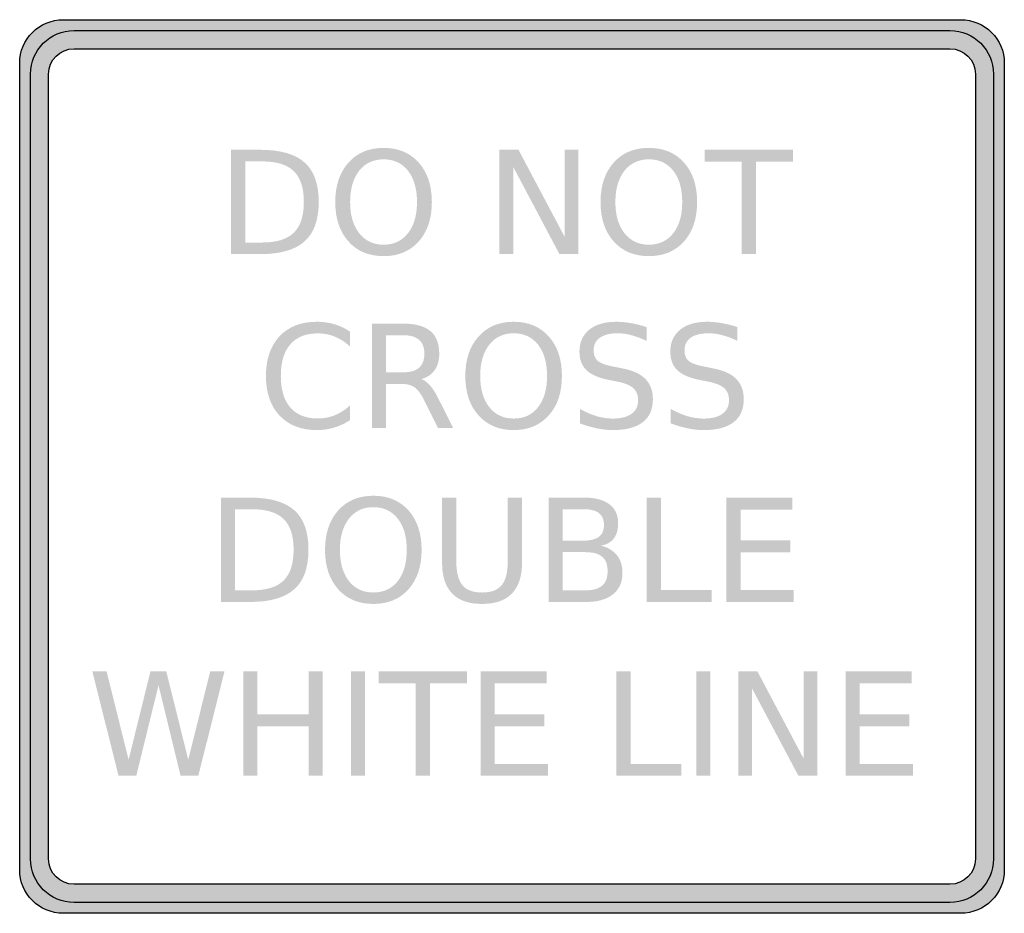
# Model space of a CAD drawing. Header units: inches. Extents: x -0.5 to 0.5, y -0.45 to 0.45.
import ezdxf

# ---------------------------------------------------------------- set-up
doc = ezdxf.new("R2010")
doc.units = ezdxf.units.IN
doc.header["$MEASUREMENT"] = 0

msp = doc.modelspace()

# ---------------------------------------------------------------- hatches: boundary and pattern name
h = msp.add_hatch(color=7)
h.paths.add_polyline_path([(-0.5, -0.2667), (-0.5, 0.4097), (-0.4997, 0.4157), (-0.4985, 0.4215), (-0.4965, 0.4268), (-0.494, 0.432), (-0.4908, 0.4367), (-0.487, 0.4408), (-0.4828, 0.4447), (-0.4782, 0.4478), (-0.473, 0.4503), (-0.4675, 0.4523), (-0.4618, 0.4535), (-0.4558, 0.4538), (0.0178, 0.4538), (0.4558, 0.4538), (0.4618, 0.4535), (0.4675, 0.4523), (0.473, 0.4503), (0.4782, 0.4478), (0.4828, 0.4447), (0.487, 0.4408), (0.4908, 0.4367), (0.494, 0.432), (0.4965, 0.4268), (0.4985, 0.4215), (0.4997, 0.4157), (0.5, 0.4097), (0.5, -0.1942), (0.5, -0.4097), (0.4997, -0.4157), (0.4985, -0.4215), (0.4965, -0.4268), (0.494, -0.432), (0.4908, -0.4367), (0.487, -0.4408), (0.4828, -0.4447), (0.4782, -0.4478), (0.473, -0.4503), (0.4675, -0.4523), (0.4618, -0.4535), (0.4558, -0.4538), (0.0178, -0.4538), (-0.4558, -0.4538), (-0.4618, -0.4535), (-0.4675, -0.4523), (-0.473, -0.4503), (-0.4782, -0.4478), (-0.4828, -0.4447), (-0.487, -0.4408), (-0.4908, -0.4367), (-0.494, -0.432), (-0.4965, -0.4268), (-0.4985, -0.4215), (-0.4997, -0.4157), (-0.5, -0.4097), (-0.5, -0.2667)])
h.paths.add_polyline_path([(0.0178, 0.4243), (-0.4448, 0.4243), (-0.4483, 0.4242), (-0.4517, 0.4235), (-0.4548, 0.4223), (-0.4578, 0.4208), (-0.4605, 0.419), (-0.463, 0.4168), (-0.4652, 0.4143), (-0.467, 0.4117), (-0.4685, 0.4087), (-0.4697, 0.4055), (-0.4703, 0.4022), (-0.4705, 0.3987), (-0.4705, -0.2667), (-0.4705, -0.3987), (-0.4703, -0.4022), (-0.4697, -0.4055), (-0.4685, -0.4087), (-0.467, -0.4117), (-0.4652, -0.4143), (-0.463, -0.4168), (-0.4605, -0.419), (-0.4578, -0.4208), (-0.4548, -0.4223), (-0.4517, -0.4235), (-0.4483, -0.4242), (-0.4448, -0.4243), (0.0178, -0.4243), (0.4448, -0.4243), (0.4483, -0.4242), (0.4517, -0.4235), (0.4548, -0.4223), (0.4578, -0.4208), (0.4605, -0.419), (0.463, -0.4168), (0.4652, -0.4143), (0.467, -0.4117), (0.4685, -0.4087), (0.4697, -0.4055), (0.4703, -0.4022), (0.4705, -0.3987), (0.4705, -0.1942), (0.4705, 0.3987), (0.4703, 0.4022), (0.4697, 0.4055), (0.4685, 0.4087), (0.467, 0.4117), (0.4652, 0.4143), (0.463, 0.4168), (0.4605, 0.419), (0.4578, 0.4208), (0.4548, 0.4223), (0.4517, 0.4235), (0.4483, 0.4242), (0.4448, 0.4243), (0.0178, 0.4243)], flags=0)
h = msp.add_hatch(color=7)
edge = h.paths.add_edge_path()
edge.add_line((0.0179, 0.4428), (0.4448, 0.4428))
edge.add_spline(control_points=[(0.4448, 0.4428), (0.4692, 0.4428), (0.489, 0.423), (0.489, 0.3986)], knot_values=[0, 0, 0, 0, 1, 1, 1, 1], degree=3, periodic=0)
edge.add_line((0.489, 0.3986), (0.489, -0.1942))
edge.add_line((0.489, -0.1942), (0.489, -0.3986))
edge.add_spline(control_points=[(0.489, -0.3986), (0.489, -0.423), (0.4692, -0.4428), (0.4448, -0.4428)], knot_values=[0, 0, 0, 0, 1, 1, 1, 1], degree=3, periodic=0)
edge.add_line((0.4448, -0.4428), (0.0179, -0.4428))
edge.add_line((0.0179, -0.4428), (-0.4448, -0.4428))
edge.add_spline(control_points=[(-0.4448, -0.4428), (-0.4692, -0.4428), (-0.489, -0.423), (-0.489, -0.3986)], knot_values=[0, 0, 0, 0, 1, 1, 1, 1], degree=3, periodic=0)
edge.add_line((-0.489, -0.3986), (-0.489, -0.2666))
edge.add_line((-0.489, -0.2666), (-0.489, 0.3986))
edge.add_spline(control_points=[(-0.489, 0.3986), (-0.489, 0.423), (-0.4692, 0.4428), (-0.4448, 0.4428)], knot_values=[0, 0, 0, 0, 1, 1, 1, 1], degree=3, periodic=0)
edge.add_line((-0.4448, 0.4428), (0.0179, 0.4428))
edge = h.paths.add_edge_path(flags=0)
edge.add_line((0.0179, 0.4244), (0.4448, 0.4244))
edge.add_spline(control_points=[(0.4448, 0.4244), (0.459, 0.4244), (0.4706, 0.4129), (0.4706, 0.3986)], knot_values=[0, 0, 0, 0, 1, 1, 1, 1], degree=3, periodic=0)
edge.add_line((0.4706, 0.3986), (0.4706, -0.1942))
edge.add_line((0.4706, -0.1942), (0.4706, -0.3986))
edge.add_spline(control_points=[(0.4706, -0.3986), (0.4706, -0.4129), (0.459, -0.4244), (0.4448, -0.4244)], knot_values=[0, 0, 0, 0, 1, 1, 1, 1], degree=3, periodic=0)
edge.add_line((0.4448, -0.4244), (0.0179, -0.4244))
edge.add_line((0.0179, -0.4244), (-0.4448, -0.4244))
edge.add_spline(control_points=[(-0.4448, -0.4244), (-0.459, -0.4244), (-0.4706, -0.4129), (-0.4706, -0.3986)], knot_values=[0, 0, 0, 0, 1, 1, 1, 1], degree=3, periodic=0)
edge.add_line((-0.4706, -0.3986), (-0.4706, -0.2666))
edge.add_line((-0.4706, -0.2666), (-0.4706, 0.3986))
edge.add_spline(control_points=[(-0.4706, 0.3986), (-0.4706, 0.4129), (-0.459, 0.4244), (-0.4448, 0.4244)], knot_values=[0, 0, 0, 0, 1, 1, 1, 1], degree=3, periodic=0)
edge.add_line((-0.4448, 0.4244), (0.0179, 0.4244))
h = msp.add_hatch(color=7)
edge = h.paths.add_edge_path()
edge.add_line((-0.2853, 0.3217), (-0.2559, 0.3217))
edge.add_spline(control_points=[(-0.2559, 0.3217), (-0.2353, 0.3217), (-0.2203, 0.3174), (-0.2107, 0.3089), (-0.2011, 0.3004), (-0.1963, 0.287), (-0.1963, 0.2688), (-0.1963, 0.2506), (-0.2011, 0.2371), (-0.2107, 0.2286), (-0.2204, 0.22), (-0.2354, 0.2157), (-0.2559, 0.2157)], knot_values=[0, 0, 0, 0, 1, 1, 1, 2, 2, 2, 3, 3, 3, 4, 4, 4, 4], degree=3, periodic=0)
edge.add_line((-0.2559, 0.2157), (-0.2853, 0.2157))
edge.add_line((-0.2853, 0.2157), (-0.2853, 0.3217))
edge = h.paths.add_edge_path(flags=0)
edge.add_line((-0.271, 0.3099), (-0.271, 0.2275))
edge.add_line((-0.271, 0.2275), (-0.2537, 0.2275))
edge.add_spline(control_points=[(-0.2537, 0.2275), (-0.2391, 0.2275), (-0.2284, 0.2308), (-0.2216, 0.2375), (-0.2148, 0.2441), (-0.2114, 0.2545), (-0.2114, 0.2688), (-0.2114, 0.283), (-0.2148, 0.2934), (-0.2216, 0.3), (-0.2284, 0.3066), (-0.2391, 0.3099), (-0.2537, 0.3099)], knot_values=[0, 0, 0, 0, 1, 1, 1, 2, 2, 2, 3, 3, 3, 4, 4, 4, 4], degree=3, periodic=0)
edge.add_line((-0.2537, 0.3099), (-0.271, 0.3099))
h = msp.add_hatch(color=7)
edge = h.paths.add_edge_path()
edge.add_spline(control_points=[(-0.1304, 0.3236), (-0.1155, 0.3236), (-0.1036, 0.3187), (-0.0947, 0.3087), (-0.0858, 0.2987), (-0.0814, 0.2854), (-0.0814, 0.2686), (-0.0814, 0.2519), (-0.0858, 0.2386), (-0.0947, 0.2286), (-0.1036, 0.2186), (-0.1155, 0.2137), (-0.1304, 0.2137), (-0.1453, 0.2137), (-0.1572, 0.2186), (-0.1661, 0.2286), (-0.175, 0.2385), (-0.1795, 0.2519), (-0.1795, 0.2686), (-0.1795, 0.2854), (-0.175, 0.2987), (-0.1661, 0.3087), (-0.1572, 0.3187), (-0.1453, 0.3236), (-0.1304, 0.3236)], knot_values=[0, 0, 0, 0, 1, 1, 1, 2, 2, 2, 3, 3, 3, 4, 4, 4, 5, 5, 5, 6, 6, 6, 7, 7, 7, 8, 8, 8, 8], degree=3, periodic=0)
edge = h.paths.add_edge_path(flags=0)
edge.add_spline(control_points=[(-0.1304, 0.312), (-0.1408, 0.312), (-0.1491, 0.3081), (-0.1552, 0.3004), (-0.1613, 0.2926), (-0.1644, 0.282), (-0.1644, 0.2686), (-0.1644, 0.2553), (-0.1613, 0.2447), (-0.1552, 0.237), (-0.1491, 0.2292), (-0.1408, 0.2253), (-0.1304, 0.2253), (-0.12, 0.2253), (-0.1117, 0.2292), (-0.1056, 0.237), (-0.0995, 0.2447), (-0.0965, 0.2553), (-0.0965, 0.2686), (-0.0965, 0.282), (-0.0995, 0.2926), (-0.1056, 0.3004), (-0.1117, 0.3081), (-0.12, 0.312), (-0.1304, 0.312)], knot_values=[0, 0, 0, 0, 1, 1, 1, 2, 2, 2, 3, 3, 3, 4, 4, 4, 5, 5, 5, 6, 6, 6, 7, 7, 7, 8, 8, 8, 8], degree=3, periodic=0)
for points in [[(-0.0127, 0.3217), (0.0066, 0.3217), (0.0536, 0.233), (0.0536, 0.3217), (0.0675, 0.3217), (0.0675, 0.2157), (0.0482, 0.2157), (0.0012, 0.3044), (0.0012, 0.2157), (-0.0127, 0.2157), (-0.0127, 0.3217)], [(0.1958, 0.3217), (0.2854, 0.3217), (0.2854, 0.3097), (0.2478, 0.3097), (0.2478, 0.2157), (0.2334, 0.2157), (0.2334, 0.3097), (0.1958, 0.3097), (0.1958, 0.3217)], [(0.1368, -0.0316), (0.1512, -0.0316), (0.1512, -0.1255), (0.2028, -0.1255), (0.2028, -0.1376), (0.1368, -0.1376), (0.1368, -0.0316)], [(0.2178, -0.0316), (0.2848, -0.0316), (0.2848, -0.0437), (0.2322, -0.0437), (0.2322, -0.075), (0.2826, -0.075), (0.2826, -0.0871), (0.2322, -0.0871), (0.2322, -0.1255), (0.2861, -0.1255), (0.2861, -0.1376), (0.2178, -0.1376), (0.2178, -0.0316)], [(-0.4262, -0.2082), (-0.4117, -0.2082), (-0.3894, -0.2978), (-0.3672, -0.2082), (-0.3511, -0.2082), (-0.3288, -0.2978), (-0.3065, -0.2082), (-0.292, -0.2082), (-0.3186, -0.3142), (-0.3366, -0.3142), (-0.359, -0.2222), (-0.3816, -0.3142), (-0.3996, -0.3142), (-0.4262, -0.2082)], [(-0.273, -0.2082), (-0.2586, -0.2082), (-0.2586, -0.2517), (-0.2065, -0.2517), (-0.2065, -0.2082), (-0.1922, -0.2082), (-0.1922, -0.3142), (-0.2065, -0.3142), (-0.2065, -0.2638), (-0.2586, -0.2638), (-0.2586, -0.3142), (-0.273, -0.3142), (-0.273, -0.2082)], [(-0.1636, -0.2082), (-0.1493, -0.2082), (-0.1493, -0.3142), (-0.1636, -0.3142), (-0.1636, -0.2082)], [(-0.1354, -0.2082), (-0.0458, -0.2082), (-0.0458, -0.2203), (-0.0834, -0.2203), (-0.0834, -0.3142), (-0.0978, -0.3142), (-0.0978, -0.2203), (-0.1354, -0.2203), (-0.1354, -0.2082)], [(-0.0319, -0.2082), (0.0351, -0.2082), (0.0351, -0.2203), (-0.0176, -0.2203), (-0.0176, -0.2517), (0.0329, -0.2517), (0.0329, -0.2638), (-0.0176, -0.2638), (-0.0176, -0.3022), (0.0364, -0.3022), (0.0364, -0.3142), (-0.0319, -0.3142), (-0.0319, -0.2082)], [(0.1061, -0.2082), (0.1205, -0.2082), (0.1205, -0.3022), (0.1721, -0.3022), (0.1721, -0.3142), (0.1061, -0.3142), (0.1061, -0.2082)], [(0.1871, -0.2082), (0.2015, -0.2082), (0.2015, -0.3142), (0.1871, -0.3142), (0.1871, -0.2082)], [(0.23, -0.2082), (0.2493, -0.2082), (0.2963, -0.2969), (0.2963, -0.2082), (0.3102, -0.2082), (0.3102, -0.3142), (0.2909, -0.3142), (0.2439, -0.2256), (0.2439, -0.3142), (0.23, -0.3142), (0.23, -0.2082)], [(0.3388, -0.2082), (0.4058, -0.2082), (0.4058, -0.2203), (0.3531, -0.2203), (0.3531, -0.2517), (0.4036, -0.2517), (0.4036, -0.2638), (0.3531, -0.2638), (0.3531, -0.3022), (0.4071, -0.3022), (0.4071, -0.3142), (0.3388, -0.3142), (0.3388, -0.2082)]]:
    msp.add_hatch(color=7).paths.add_polyline_path(points)
h = msp.add_hatch(color=7)
edge = h.paths.add_edge_path()
edge.add_spline(control_points=[(0.139, 0.3236), (0.1539, 0.3236), (0.1658, 0.3187), (0.1747, 0.3087), (0.1836, 0.2987), (0.188, 0.2854), (0.188, 0.2686), (0.188, 0.2519), (0.1836, 0.2386), (0.1747, 0.2286), (0.1658, 0.2186), (0.1539, 0.2137), (0.139, 0.2137), (0.1241, 0.2137), (0.1122, 0.2186), (0.1033, 0.2286), (0.0944, 0.2385), (0.0899, 0.2519), (0.0899, 0.2686), (0.0899, 0.2854), (0.0944, 0.2987), (0.1033, 0.3087), (0.1122, 0.3187), (0.1241, 0.3236), (0.139, 0.3236)], knot_values=[0, 0, 0, 0, 1, 1, 1, 2, 2, 2, 3, 3, 3, 4, 4, 4, 5, 5, 5, 6, 6, 6, 7, 7, 7, 8, 8, 8, 8], degree=3, periodic=0)
edge = h.paths.add_edge_path(flags=0)
edge.add_spline(control_points=[(0.139, 0.312), (0.1286, 0.312), (0.1204, 0.3081), (0.1142, 0.3004), (0.1081, 0.2926), (0.105, 0.282), (0.105, 0.2686), (0.105, 0.2553), (0.1081, 0.2447), (0.1142, 0.237), (0.1204, 0.2292), (0.1286, 0.2253), (0.139, 0.2253), (0.1495, 0.2253), (0.1577, 0.2292), (0.1638, 0.237), (0.1699, 0.2447), (0.1729, 0.2553), (0.1729, 0.2686), (0.1729, 0.282), (0.1699, 0.2926), (0.1638, 0.3004), (0.1577, 0.3081), (0.1495, 0.312), (0.139, 0.312)], knot_values=[0, 0, 0, 0, 1, 1, 1, 2, 2, 2, 3, 3, 3, 4, 4, 4, 5, 5, 5, 6, 6, 6, 7, 7, 7, 8, 8, 8, 8], degree=3, periodic=0)
h = msp.add_hatch(color=7)
edge = h.paths.add_edge_path()
edge.add_line((-0.1644, 0.1369), (-0.1644, 0.1218))
edge.add_spline(control_points=[(-0.1644, 0.1218), (-0.1693, 0.1263), (-0.1744, 0.1296), (-0.1799, 0.1319), (-0.1854, 0.1341), (-0.1912, 0.1352), (-0.1973, 0.1352), (-0.2094, 0.1352), (-0.2187, 0.1315), (-0.2251, 0.1241), (-0.2316, 0.1167), (-0.2348, 0.106), (-0.2348, 0.092), (-0.2348, 0.078), (-0.2316, 0.0673), (-0.2251, 0.0599), (-0.2187, 0.0525), (-0.2094, 0.0488), (-0.1973, 0.0488), (-0.1912, 0.0488), (-0.1854, 0.0499), (-0.1799, 0.0521), (-0.1744, 0.0544), (-0.1693, 0.0577), (-0.1644, 0.0622)], knot_values=[0, 0, 0, 0, 1, 1, 1, 2, 2, 2, 3, 3, 3, 4, 4, 4, 5, 5, 5, 6, 6, 6, 7, 7, 7, 8, 8, 8, 8], degree=3, periodic=0)
edge.add_line((-0.1644, 0.0622), (-0.1644, 0.0472))
edge.add_spline(control_points=[(-0.1644, 0.0472), (-0.1695, 0.0438), (-0.1748, 0.0413), (-0.1804, 0.0396), (-0.186, 0.0379), (-0.1919, 0.037), (-0.1982, 0.037), (-0.2142, 0.037), (-0.2268, 0.0419), (-0.2361, 0.0517), (-0.2453, 0.0616), (-0.2499, 0.075), (-0.2499, 0.092), (-0.2499, 0.109), (-0.2453, 0.1224), (-0.2361, 0.1323), (-0.2268, 0.1421), (-0.2142, 0.147), (-0.1982, 0.147), (-0.1918, 0.147), (-0.1859, 0.1461), (-0.1802, 0.1445), (-0.1746, 0.1428), (-0.1694, 0.1403), (-0.1644, 0.1369)], knot_values=[0, 0, 0, 0, 1, 1, 1, 2, 2, 2, 3, 3, 3, 4, 4, 4, 5, 5, 5, 6, 6, 6, 7, 7, 7, 8, 8, 8, 8], degree=3, periodic=0)
h = msp.add_hatch(color=7)
edge = h.paths.add_edge_path()
edge.add_spline(control_points=[(-0.092, 0.0888), (-0.089, 0.0877), (-0.086, 0.0855), (-0.0831, 0.0821), (-0.0801, 0.0787), (-0.0772, 0.074), (-0.0743, 0.068)], knot_values=[0, 0, 0, 0, 1, 1, 1, 2, 2, 2, 2], degree=3, periodic=0)
edge.add_line((-0.0743, 0.068), (-0.0597, 0.0391))
edge.add_line((-0.0597, 0.0391), (-0.0751, 0.0391))
edge.add_line((-0.0751, 0.0391), (-0.0887, 0.0663))
edge.add_spline(control_points=[(-0.0887, 0.0663), (-0.0922, 0.0734), (-0.0956, 0.0781), (-0.0989, 0.0804), (-0.1022, 0.0827), (-0.1067, 0.0839), (-0.1123, 0.0839)], knot_values=[0, 0, 0, 0, 1, 1, 1, 2, 2, 2, 2], degree=3, periodic=0)
edge.add_line((-0.1123, 0.0839), (-0.128, 0.0839))
edge.add_line((-0.128, 0.0839), (-0.128, 0.0391))
edge.add_line((-0.128, 0.0391), (-0.1423, 0.0391))
edge.add_line((-0.1423, 0.0391), (-0.1423, 0.1451))
edge.add_line((-0.1423, 0.1451), (-0.1099, 0.1451))
edge.add_spline(control_points=[(-0.1099, 0.1451), (-0.0978, 0.1451), (-0.0888, 0.1425), (-0.0828, 0.1375), (-0.0768, 0.1324), (-0.0739, 0.1248), (-0.0739, 0.1145), (-0.0739, 0.1079), (-0.0754, 0.1023), (-0.0785, 0.0979), (-0.0816, 0.0935), (-0.0861, 0.0905), (-0.092, 0.0888)], knot_values=[0, 0, 0, 0, 1, 1, 1, 2, 2, 2, 3, 3, 3, 4, 4, 4, 4], degree=3, periodic=0)
edge = h.paths.add_edge_path(flags=0)
edge.add_line((-0.128, 0.1333), (-0.128, 0.0957))
edge.add_line((-0.128, 0.0957), (-0.1099, 0.0957))
edge.add_spline(control_points=[(-0.1099, 0.0957), (-0.103, 0.0957), (-0.0978, 0.0973), (-0.0943, 0.1004), (-0.0907, 0.1036), (-0.089, 0.1083), (-0.089, 0.1145), (-0.089, 0.1207), (-0.0907, 0.1254), (-0.0943, 0.1286), (-0.0978, 0.1317), (-0.103, 0.1333), (-0.1099, 0.1333)], knot_values=[0, 0, 0, 0, 1, 1, 1, 2, 2, 2, 3, 3, 3, 4, 4, 4, 4], degree=3, periodic=0)
edge.add_line((-0.1099, 0.1333), (-0.128, 0.1333))
h = msp.add_hatch(color=7)
edge = h.paths.add_edge_path()
edge.add_spline(control_points=[(0.0017, 0.147), (0.0166, 0.147), (0.0285, 0.142), (0.0374, 0.132), (0.0463, 0.1221), (0.0507, 0.1087), (0.0507, 0.092), (0.0507, 0.0753), (0.0463, 0.0619), (0.0374, 0.052), (0.0285, 0.042), (0.0166, 0.037), (0.0017, 0.037), (-0.0132, 0.037), (-0.0251, 0.042), (-0.034, 0.0519), (-0.0429, 0.0619), (-0.0474, 0.0752), (-0.0474, 0.092), (-0.0474, 0.1087), (-0.0429, 0.1221), (-0.034, 0.132), (-0.0251, 0.142), (-0.0132, 0.147), (0.0017, 0.147)], knot_values=[0, 0, 0, 0, 1, 1, 1, 2, 2, 2, 3, 3, 3, 4, 4, 4, 5, 5, 5, 6, 6, 6, 7, 7, 7, 8, 8, 8, 8], degree=3, periodic=0)
edge = h.paths.add_edge_path(flags=0)
edge.add_spline(control_points=[(0.0017, 0.1353), (-0.0087, 0.1353), (-0.0169, 0.1315), (-0.0231, 0.1237), (-0.0292, 0.1159), (-0.0323, 0.1054), (-0.0323, 0.092), (-0.0323, 0.0786), (-0.0292, 0.0681), (-0.0231, 0.0603), (-0.0169, 0.0525), (-0.0087, 0.0487), (0.0017, 0.0487), (0.0122, 0.0487), (0.0204, 0.0525), (0.0265, 0.0603), (0.0326, 0.0681), (0.0356, 0.0786), (0.0356, 0.092), (0.0356, 0.1054), (0.0326, 0.1159), (0.0265, 0.1237), (0.0204, 0.1315), (0.0122, 0.1353), (0.0017, 0.1353)], knot_values=[0, 0, 0, 0, 1, 1, 1, 2, 2, 2, 3, 3, 3, 4, 4, 4, 5, 5, 5, 6, 6, 6, 7, 7, 7, 8, 8, 8, 8], degree=3, periodic=0)
h = msp.add_hatch(color=7)
edge = h.paths.add_edge_path()
edge.add_line((0.1367, 0.1416), (0.1367, 0.1276))
edge.add_spline(control_points=[(0.1367, 0.1276), (0.1313, 0.1302), (0.1261, 0.1321), (0.1213, 0.1334), (0.1165, 0.1347), (0.1118, 0.1353), (0.1073, 0.1353), (0.0995, 0.1353), (0.0935, 0.1338), (0.0892, 0.1308), (0.085, 0.1278), (0.0829, 0.1235), (0.0829, 0.1179), (0.0829, 0.1132), (0.0843, 0.1097), (0.0871, 0.1073), (0.0899, 0.1049), (0.0953, 0.1029), (0.1031, 0.1015)], knot_values=[0, 0, 0, 0, 1, 1, 1, 2, 2, 2, 3, 3, 3, 4, 4, 4, 5, 5, 5, 6, 6, 6, 6], degree=3, periodic=0)
edge.add_line((0.1031, 0.1015), (0.1118, 0.0997))
edge.add_spline(control_points=[(0.1118, 0.0997), (0.1225, 0.0977), (0.1304, 0.0941), (0.1355, 0.0889), (0.1405, 0.0838), (0.1431, 0.0769), (0.1431, 0.0683), (0.1431, 0.0581), (0.1397, 0.0503), (0.1328, 0.045), (0.1259, 0.0397), (0.1158, 0.037), (0.1025, 0.037), (0.0975, 0.037), (0.0921, 0.0376), (0.0865, 0.0387), (0.0808, 0.0399), (0.075, 0.0415), (0.0689, 0.0438)], knot_values=[0, 0, 0, 0, 1, 1, 1, 2, 2, 2, 3, 3, 3, 4, 4, 4, 5, 5, 5, 6, 6, 6, 6], degree=3, periodic=0)
edge.add_line((0.0689, 0.0438), (0.0689, 0.0585))
edge.add_spline(control_points=[(0.0689, 0.0585), (0.0747, 0.0553), (0.0804, 0.0528), (0.086, 0.0511), (0.0916, 0.0495), (0.0971, 0.0487), (0.1025, 0.0487), (0.1107, 0.0487), (0.117, 0.0503), (0.1214, 0.0535), (0.1259, 0.0567), (0.1281, 0.0613), (0.1281, 0.0673), (0.1281, 0.0725), (0.1265, 0.0765), (0.1233, 0.0795), (0.1201, 0.0824), (0.1149, 0.0846), (0.1076, 0.0861)], knot_values=[0, 0, 0, 0, 1, 1, 1, 2, 2, 2, 3, 3, 3, 4, 4, 4, 5, 5, 5, 6, 6, 6, 6], degree=3, periodic=0)
edge.add_line((0.1076, 0.0861), (0.0989, 0.0878))
edge.add_spline(control_points=[(0.0989, 0.0878), (0.0882, 0.0899), (0.0804, 0.0932), (0.0757, 0.0978), (0.0709, 0.1023), (0.0685, 0.1086), (0.0685, 0.1167), (0.0685, 0.1261), (0.0718, 0.1335), (0.0784, 0.1389), (0.085, 0.1443), (0.0941, 0.147), (0.1057, 0.147), (0.1106, 0.147), (0.1157, 0.1465), (0.1209, 0.1456), (0.126, 0.1447), (0.1313, 0.1434), (0.1367, 0.1416)], knot_values=[0, 0, 0, 0, 1, 1, 1, 2, 2, 2, 3, 3, 3, 4, 4, 4, 5, 5, 5, 6, 6, 6, 6], degree=3, periodic=0)
h = msp.add_hatch(color=7)
edge = h.paths.add_edge_path()
edge.add_line((0.229, 0.1416), (0.229, 0.1276))
edge.add_spline(control_points=[(0.229, 0.1276), (0.2236, 0.1302), (0.2184, 0.1321), (0.2136, 0.1334), (0.2088, 0.1347), (0.2041, 0.1353), (0.1996, 0.1353), (0.1918, 0.1353), (0.1858, 0.1338), (0.1815, 0.1308), (0.1773, 0.1278), (0.1752, 0.1235), (0.1752, 0.1179), (0.1752, 0.1132), (0.1766, 0.1097), (0.1794, 0.1073), (0.1822, 0.1049), (0.1876, 0.1029), (0.1954, 0.1015)], knot_values=[0, 0, 0, 0, 1, 1, 1, 2, 2, 2, 3, 3, 3, 4, 4, 4, 5, 5, 5, 6, 6, 6, 6], degree=3, periodic=0)
edge.add_line((0.1954, 0.1015), (0.2041, 0.0997))
edge.add_spline(control_points=[(0.2041, 0.0997), (0.2148, 0.0977), (0.2227, 0.0941), (0.2278, 0.0889), (0.2328, 0.0838), (0.2354, 0.0769), (0.2354, 0.0683), (0.2354, 0.0581), (0.2319, 0.0503), (0.2251, 0.045), (0.2182, 0.0397), (0.2081, 0.037), (0.1948, 0.037), (0.1898, 0.037), (0.1844, 0.0376), (0.1788, 0.0387), (0.1731, 0.0399), (0.1673, 0.0415), (0.1612, 0.0438)], knot_values=[0, 0, 0, 0, 1, 1, 1, 2, 2, 2, 3, 3, 3, 4, 4, 4, 5, 5, 5, 6, 6, 6, 6], degree=3, periodic=0)
edge.add_line((0.1612, 0.0438), (0.1612, 0.0585))
edge.add_spline(control_points=[(0.1612, 0.0585), (0.167, 0.0553), (0.1727, 0.0528), (0.1783, 0.0511), (0.1839, 0.0495), (0.1894, 0.0487), (0.1948, 0.0487), (0.203, 0.0487), (0.2093, 0.0503), (0.2137, 0.0535), (0.2182, 0.0567), (0.2204, 0.0613), (0.2204, 0.0673), (0.2204, 0.0725), (0.2188, 0.0765), (0.2156, 0.0795), (0.2124, 0.0824), (0.2072, 0.0846), (0.1999, 0.0861)], knot_values=[0, 0, 0, 0, 1, 1, 1, 2, 2, 2, 3, 3, 3, 4, 4, 4, 5, 5, 5, 6, 6, 6, 6], degree=3, periodic=0)
edge.add_line((0.1999, 0.0861), (0.1912, 0.0878))
edge.add_spline(control_points=[(0.1912, 0.0878), (0.1805, 0.0899), (0.1727, 0.0932), (0.1679, 0.0978), (0.1632, 0.1023), (0.1608, 0.1086), (0.1608, 0.1167), (0.1608, 0.1261), (0.1641, 0.1335), (0.1707, 0.1389), (0.1773, 0.1443), (0.1864, 0.147), (0.198, 0.147), (0.2029, 0.147), (0.208, 0.1465), (0.2132, 0.1456), (0.2183, 0.1447), (0.2236, 0.1434), (0.229, 0.1416)], knot_values=[0, 0, 0, 0, 1, 1, 1, 2, 2, 2, 3, 3, 3, 4, 4, 4, 5, 5, 5, 6, 6, 6, 6], degree=3, periodic=0)
h = msp.add_hatch(color=7)
edge = h.paths.add_edge_path()
edge.add_spline(control_points=[(-0.1408, -0.0297), (-0.1259, -0.0297), (-0.114, -0.0347), (-0.1051, -0.0446), (-0.0962, -0.0546), (-0.0918, -0.0679), (-0.0918, -0.0847), (-0.0918, -0.1014), (-0.0962, -0.1147), (-0.1051, -0.1247), (-0.114, -0.1347), (-0.1259, -0.1396), (-0.1408, -0.1396), (-0.1557, -0.1396), (-0.1676, -0.1347), (-0.1765, -0.1247), (-0.1854, -0.1148), (-0.1899, -0.1014), (-0.1899, -0.0847), (-0.1899, -0.0679), (-0.1854, -0.0546), (-0.1765, -0.0446), (-0.1676, -0.0347), (-0.1557, -0.0297), (-0.1408, -0.0297)], knot_values=[0, 0, 0, 0, 1, 1, 1, 2, 2, 2, 3, 3, 3, 4, 4, 4, 5, 5, 5, 6, 6, 6, 7, 7, 7, 8, 8, 8, 8], degree=3, periodic=0)
edge = h.paths.add_edge_path(flags=0)
edge.add_spline(control_points=[(-0.1408, -0.0413), (-0.1512, -0.0413), (-0.1595, -0.0452), (-0.1656, -0.053), (-0.1717, -0.0607), (-0.1748, -0.0713), (-0.1748, -0.0847), (-0.1748, -0.098), (-0.1717, -0.1086), (-0.1656, -0.1164), (-0.1595, -0.1241), (-0.1512, -0.128), (-0.1408, -0.128), (-0.1304, -0.128), (-0.1221, -0.1241), (-0.116, -0.1164), (-0.1099, -0.1086), (-0.1069, -0.098), (-0.1069, -0.0847), (-0.1069, -0.0713), (-0.1099, -0.0607), (-0.116, -0.053), (-0.1221, -0.0452), (-0.1304, -0.0413), (-0.1408, -0.0413)], knot_values=[0, 0, 0, 0, 1, 1, 1, 2, 2, 2, 3, 3, 3, 4, 4, 4, 5, 5, 5, 6, 6, 6, 7, 7, 7, 8, 8, 8, 8], degree=3, periodic=0)
h = msp.add_hatch(color=7)
edge = h.paths.add_edge_path()
edge.add_line((-0.2957, -0.0316), (-0.2663, -0.0316))
edge.add_spline(control_points=[(-0.2663, -0.0316), (-0.2457, -0.0316), (-0.2307, -0.0359), (-0.2211, -0.0444), (-0.2115, -0.0529), (-0.2067, -0.0663), (-0.2067, -0.0845), (-0.2067, -0.1027), (-0.2115, -0.1162), (-0.2211, -0.1247), (-0.2308, -0.1333), (-0.2458, -0.1376), (-0.2663, -0.1376)], knot_values=[0, 0, 0, 0, 1, 1, 1, 2, 2, 2, 3, 3, 3, 4, 4, 4, 4], degree=3, periodic=0)
edge.add_line((-0.2663, -0.1376), (-0.2957, -0.1376))
edge.add_line((-0.2957, -0.1376), (-0.2957, -0.0316))
edge = h.paths.add_edge_path(flags=0)
edge.add_line((-0.2814, -0.0434), (-0.2814, -0.1258))
edge.add_line((-0.2814, -0.1258), (-0.2641, -0.1258))
edge.add_spline(control_points=[(-0.2641, -0.1258), (-0.2495, -0.1258), (-0.2388, -0.1225), (-0.232, -0.1159), (-0.2252, -0.1092), (-0.2218, -0.0988), (-0.2218, -0.0845), (-0.2218, -0.0703), (-0.2252, -0.0599), (-0.232, -0.0533), (-0.2388, -0.0467), (-0.2495, -0.0434), (-0.2641, -0.0434)], knot_values=[0, 0, 0, 0, 1, 1, 1, 2, 2, 2, 3, 3, 3, 4, 4, 4, 4], degree=3, periodic=0)
edge.add_line((-0.2641, -0.0434), (-0.2814, -0.0434))
h = msp.add_hatch(color=7)
edge = h.paths.add_edge_path()
edge.add_line((-0.071, -0.0316), (-0.0566, -0.0316))
edge.add_line((-0.0566, -0.0316), (-0.0566, -0.096))
edge.add_spline(control_points=[(-0.0566, -0.096), (-0.0566, -0.1073), (-0.0545, -0.1155), (-0.0504, -0.1205), (-0.0463, -0.1255), (-0.0396, -0.128), (-0.0304, -0.128), (-0.0212, -0.128), (-0.0145, -0.1255), (-0.0104, -0.1205), (-0.0063, -0.1155), (-0.0043, -0.1073), (-0.0043, -0.096)], knot_values=[0, 0, 0, 0, 1, 1, 1, 2, 2, 2, 3, 3, 3, 4, 4, 4, 4], degree=3, periodic=0)
edge.add_line((-0.0043, -0.096), (-0.0043, -0.0316))
edge.add_line((-0.0043, -0.0316), (0.0102, -0.0316))
edge.add_line((0.0102, -0.0316), (0.0102, -0.0978))
edge.add_spline(control_points=[(0.0102, -0.0978), (0.0102, -0.1116), (0.0067, -0.122), (-0.0001, -0.1291), (-0.0069, -0.1361), (-0.017, -0.1396), (-0.0304, -0.1396), (-0.0438, -0.1396), (-0.0539, -0.1361), (-0.0607, -0.1291), (-0.0676, -0.122), (-0.071, -0.1116), (-0.071, -0.0978)], knot_values=[0, 0, 0, 0, 1, 1, 1, 2, 2, 2, 3, 3, 3, 4, 4, 4, 4], degree=3, periodic=0)
edge.add_line((-0.071, -0.0978), (-0.071, -0.0316))
h = msp.add_hatch(color=7)
edge = h.paths.add_edge_path()
edge.add_line((0.0371, -0.0316), (0.0737, -0.0316))
edge.add_spline(control_points=[(0.0737, -0.0316), (0.0846, -0.0316), (0.0931, -0.0339), (0.099, -0.0384), (0.1049, -0.0429), (0.1078, -0.0494), (0.1078, -0.0578), (0.1078, -0.0643), (0.1063, -0.0694), (0.1033, -0.0733), (0.1003, -0.0771), (0.0958, -0.0795), (0.09, -0.0804)], knot_values=[0, 0, 0, 0, 1, 1, 1, 2, 2, 2, 3, 3, 3, 4, 4, 4, 4], degree=3, periodic=0)
edge.add_spline(control_points=[(0.09, -0.0804), (0.097, -0.0819), (0.1025, -0.0851), (0.1064, -0.0899), (0.1103, -0.0947), (0.1122, -0.1007), (0.1122, -0.1079), (0.1122, -0.1174), (0.109, -0.1247), (0.1026, -0.1298), (0.0962, -0.135), (0.087, -0.1376), (0.0751, -0.1376)], knot_values=[0, 0, 0, 0, 1, 1, 1, 2, 2, 2, 3, 3, 3, 4, 4, 4, 4], degree=3, periodic=0)
edge.add_line((0.0751, -0.1376), (0.0371, -0.1376))
edge.add_line((0.0371, -0.1376), (0.0371, -0.0316))
edge = h.paths.add_edge_path(flags=0)
edge.add_line((0.0514, -0.087), (0.0514, -0.1258))
edge.add_line((0.0514, -0.1258), (0.0744, -0.1258))
edge.add_spline(control_points=[(0.0744, -0.1258), (0.0821, -0.1258), (0.0878, -0.1242), (0.0916, -0.121), (0.0953, -0.1178), (0.0971, -0.1129), (0.0971, -0.1063), (0.0971, -0.0997), (0.0953, -0.0948), (0.0916, -0.0917), (0.0878, -0.0885), (0.0821, -0.087), (0.0744, -0.087)], knot_values=[0, 0, 0, 0, 1, 1, 1, 2, 2, 2, 3, 3, 3, 4, 4, 4, 4], degree=3, periodic=0)
edge.add_line((0.0744, -0.087), (0.0514, -0.087))
edge = h.paths.add_edge_path(flags=0)
edge.add_line((0.0514, -0.0434), (0.0514, -0.0753))
edge.add_line((0.0514, -0.0753), (0.0726, -0.0753))
edge.add_spline(control_points=[(0.0726, -0.0753), (0.0796, -0.0753), (0.0849, -0.074), (0.0883, -0.0714), (0.0917, -0.0688), (0.0934, -0.0647), (0.0934, -0.0593), (0.0934, -0.054), (0.0917, -0.05), (0.0883, -0.0473), (0.0849, -0.0447), (0.0796, -0.0434), (0.0726, -0.0434)], knot_values=[0, 0, 0, 0, 1, 1, 1, 2, 2, 2, 3, 3, 3, 4, 4, 4, 4], degree=3, periodic=0)
edge.add_line((0.0726, -0.0434), (0.0514, -0.0434))

# ---------------------------------------------------------------- linework, layer by layer
at = {"color": 7}
for points in [[(-0.4558, 0.4538), (0.0179, 0.4538)], [(0.0179, 0.4538), (0.4558, 0.4538)], [(-0.4448, 0.4428), (0.0179, 0.4428)], [(0.0179, 0.4428), (0.4448, 0.4428)], [(-0.4448, 0.4244), (0.0179, 0.4244)], [(0.0179, 0.4244), (0.4448, 0.4244)], [(-0.5, -0.2666), (-0.5, 0.4097)], [(0.5, 0.4097), (0.5, -0.1942)], [(-0.489, -0.2666), (-0.489, 0.3986)], [(-0.4706, -0.2666), (-0.4706, 0.3986)], [(0.4706, 0.3986), (0.4706, -0.1942)], [(0.489, 0.3986), (0.489, -0.1942)], [(0.4706, -0.1942), (0.4706, -0.3986)], [(0.489, -0.1942), (0.489, -0.3986)], [(0.5, -0.1942), (0.5, -0.4097)], [(-0.5, -0.4097), (-0.5, -0.2666)], [(-0.489, -0.3986), (-0.489, -0.2666)], [(-0.4706, -0.3986), (-0.4706, -0.2666)], [(0.0179, -0.4244), (-0.4448, -0.4244)], [(0.4448, -0.4244), (0.0179, -0.4244)], [(0.0179, -0.4428), (-0.4448, -0.4428)], [(0.4448, -0.4428), (0.0179, -0.4428)], [(0.0179, -0.4538), (-0.4558, -0.4538)], [(0.4558, -0.4538), (0.0179, -0.4538)]]:
    msp.add_lwpolyline(points, dxfattribs=at)
for points in [[(-0.5, 0.4097), (-0.5, 0.4341), (-0.4802, 0.4538), (-0.4558, 0.4538)], [(0.4558, 0.4538), (0.4802, 0.4538), (0.5, 0.4341), (0.5, 0.4097)], [(-0.489, 0.3986), (-0.489, 0.423), (-0.4692, 0.4428), (-0.4448, 0.4428)], [(0.4448, 0.4428), (0.4692, 0.4428), (0.489, 0.423), (0.489, 0.3986)], [(-0.4706, 0.3986), (-0.4706, 0.4129), (-0.459, 0.4244), (-0.4448, 0.4244)], [(0.4448, 0.4244), (0.459, 0.4244), (0.4706, 0.4129), (0.4706, 0.3986)], [(-0.4448, -0.4428), (-0.4692, -0.4428), (-0.489, -0.423), (-0.489, -0.3986)], [(-0.4448, -0.4244), (-0.459, -0.4244), (-0.4706, -0.4129), (-0.4706, -0.3986)], [(0.489, -0.3986), (0.489, -0.423), (0.4692, -0.4428), (0.4448, -0.4428)], [(0.4706, -0.3986), (0.4706, -0.4129), (0.459, -0.4244), (0.4448, -0.4244)], [(-0.4558, -0.4538), (-0.4802, -0.4538), (-0.5, -0.4341), (-0.5, -0.4097)], [(0.5, -0.4097), (0.5, -0.4341), (0.4802, -0.4538), (0.4558, -0.4538)]]:
    msp.add_open_spline(points, degree=3, dxfattribs=at)

doc.saveas('drawing.dxf')
